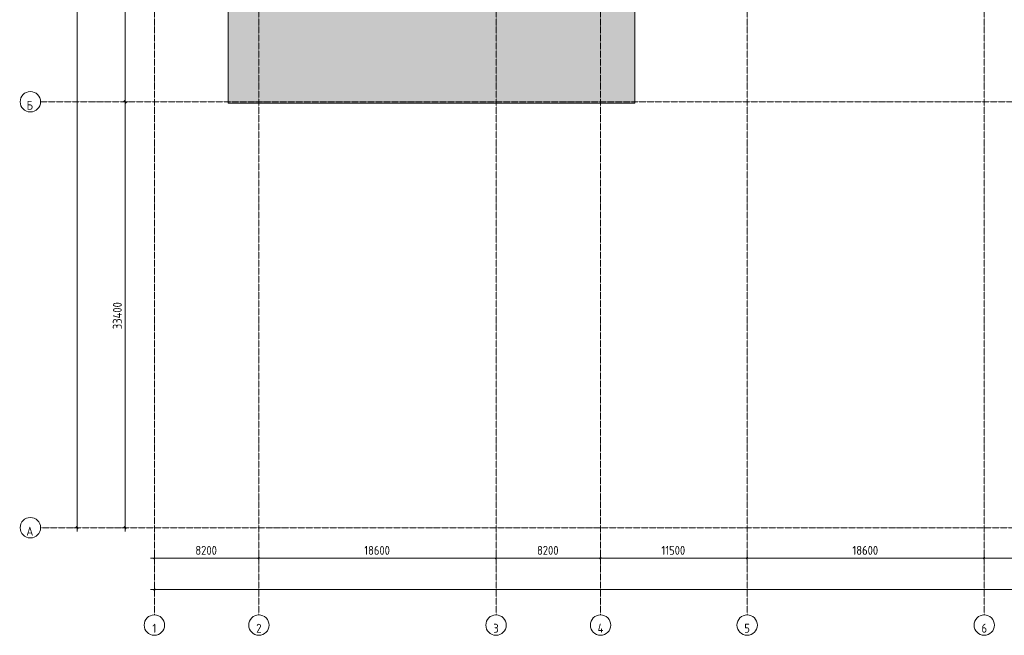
# Model space of a CAD drawing. Header units: millimetres. Extents: x -32229 to 170644, y -13689 to 125138.
# Tile 1 of 208: x -32229 to 45008, y -13689 to 34587. Entities that reach past the tile are written whole.
import ezdxf

# ---------------------------------------------------------------- set-up
doc = ezdxf.new("R2010")
doc.units = ezdxf.units.MM
doc.linetypes.add('ADSK_Линия сетки', pattern=[25, 20, -2.5, 0, -2.5])
for name, color, linetype, lineweight in [('A-ANNO-DIMS', 7, 'Continuous', 9), ('A-ANNO-DIMS-200', 7, 'Continuous', 9), ('A-FLOR', 7, 'Continuous', 18), ('A-FLOR-PATT', 7, 'Continuous', 40), ('S-GRID', 7, 'Continuous', 9), ('S-GRID-IDEN', 7, 'Continuous', 9)]:
    doc.layers.add(name, color=color, linetype=linetype, lineweight=lineweight)
doc.styles.add('GOST Common_3', font='GOST_Common.ttf', dxfattribs={"width": 0.9, "height": 700})
doc.styles.add('GOST Common_4', font='GOST_Common.ttf', dxfattribs={"width": 0.9, "height": 700})
doc.dimstyles.new('ADSK_Основной_3_5_мм', dxfattribs={"dimscale": 304.8, "dimtxt": 704.000497, "dimasz": 0.492126, "dimexe": 0.984252, "dimexo": 0.984252, "dimgap": 0.19685, "dimtad": 1, "dimdec": 0, "dimdsep": 46, "dimtxsty": 'GOST Common_4', "dimblk1": 'OBLIQUE', "dimblk2": 'OBLIQUE', "dimsah": 1, "dimcen": 0.09, "dimdle": 0.984252, "dimazin": 2, "dimtfac": 1, "dimtdec": 4, "dimtix": 1, "dimtmove": 0, "dimatfit": 3, "dimfxl": 1, "dimtvp": 1, "dimtolj": 1, "dimtzin": 0, "dimarcsym": 2})

# ---------------------------------------------------------------- blocks, each defined once
blk = doc.blocks.new('Наметкина 10_РД_АР_П_rvt-1--01 ЭО')
at = {"layer": 'A-FLOR-PATT', "lineweight": 5, "true_color": 0xaaaaaa}
h = blk.add_hatch(dxfattribs=at)
h.set_pattern_fill('FP_1', color=253, style=0, pattern_type=2)
h.set_pattern_definition([(45, (0, 0), (-228.0985, 228.0985), []), (45, (228.1, 0), (-228.0985, 228.0985), [403.225, -80.645, 6.706, -73.939])])
h.paths.add_polyline_path([(-15865, 28050), (16035, 28050), (16035, 35975), (-15865, 35975)])
at = {"layer": 'A-FLOR', "color": 253, "lineweight": 15, "true_color": 0xaaaaaa}
for p, q in [((-15865, 35975), (-15865, 28050)), ((16035, 28050), (16035, 35975)), ((-15865, 28050), (16035, 28050))]:
    blk.add_line(p, q, dxfattribs=at)
blk = doc.blocks.new('Ось сетки - Круг_Ø8 мм-6577--01 ЭО')
at = {"layer": 'S-GRID-IDEN', "color": 253, "true_color": 0xaaaaaa}
for start, end in [(360, 180), (180, 360)]:
    blk.add_arc((0, 0), 4, start, end, dxfattribs=at)
blk = doc.blocks.new('DIMBLOCK1--01 ЭО')
at = {"layer": 'A-ANNO-DIMS-200', "color": 8, "true_color": 0x808080}
for p, q in [((-23752, 28150), (-24246, 28150)), ((-23946, -5550), (-23946, 28150)), ((-23946, 28150), (-23752, 28150)), ((-23752, -5250), (-24246, -5250)), ((-23946, -5250), (-23752, -5250))]:
    blk.add_line(p, q, dxfattribs=at)
at = {"layer": 'A-ANNO-DIMS-200', "color": 8, "lineweight": 40, "true_color": 0x808080}
for p, q in [((-23946, 28150), (-24021, 28225)), ((-23946, 28150), (-23871, 28075)), ((-23946, -5250), (-24021, -5175)), ((-23946, -5250), (-23871, -5325))]:
    blk.add_line(p, q, dxfattribs=at)
at = {"layer": 'A-ANNO-DIMS-200', "color": 0, "insert": (-24921, 10316), "char_height": 700, "width": 2720.54, "attachment_point": 1, "rotation": 90, "line_spacing_factor": 1.022761, "style": 'GOST Common_4'}
blk.add_mtext('33400', dxfattribs=at)
blk = doc.blocks.new('_Oblique')
at = {"color": 0, "linetype": 'ByBlock', "lineweight": -2}
blk.add_line((-0.5, -0.5), (0.5, 0.5), dxfattribs=at)
blk = doc.blocks.new('DIMBLOCK2--01 ЭО')
at = {"layer": 'A-ANNO-DIMS-200', "color": 8, "true_color": 0x808080}
for p, q in [((-23752, 75450), (-24246, 75450)), ((-23946, 28150), (-23946, 75450)), ((-23946, 75450), (-23752, 75450)), ((-23752, 28150), (-24246, 28150)), ((-23946, 28150), (-23752, 28150))]:
    blk.add_line(p, q, dxfattribs=at)
at = {"layer": 'A-ANNO-DIMS-200', "color": 8, "lineweight": 40, "true_color": 0x808080}
for p, q in [((-23946, 75450), (-24021, 75525)), ((-23946, 75450), (-23871, 75375)), ((-23946, 28150), (-24021, 28225)), ((-23946, 28150), (-23871, 28075))]:
    blk.add_line(p, q, dxfattribs=at)
at = {"layer": 'A-ANNO-DIMS-200', "color": 0, "insert": (-24921, 50666), "char_height": 700, "width": 2720.54, "attachment_point": 1, "rotation": 90, "line_spacing_factor": 1.022761, "style": 'GOST Common_4'}
blk.add_mtext('47300', dxfattribs=at)
blk = doc.blocks.new('DIMBLOCK5--01 ЭО')
at = {"layer": 'A-ANNO-DIMS-200', "color": 8, "true_color": 0x808080}
for p, q in [((-27720, -5550), (-27720, 120550)), ((-27526, 120250), (-28020, 120250)), ((-27720, 120250), (-27526, 120250)), ((-27526, -5250), (-28020, -5250)), ((-27720, -5250), (-27526, -5250))]:
    blk.add_line(p, q, dxfattribs=at)
at = {"layer": 'A-ANNO-DIMS-200', "color": 8, "lineweight": 40, "true_color": 0x808080}
for p, q in [((-27720, 120250), (-27795, 120325)), ((-27720, 120250), (-27645, 120175)), ((-27720, -5250), (-27795, -5175)), ((-27720, -5250), (-27645, -5325))]:
    blk.add_line(p, q, dxfattribs=at)
at = {"layer": 'A-ANNO-DIMS-200', "color": 0, "insert": (-28695, 56241), "char_height": 700, "width": 3021.24, "attachment_point": 1, "rotation": 90, "line_spacing_factor": 1.022761, "style": 'GOST Common_4'}
blk.add_mtext('125500', dxfattribs=at)
blk = doc.blocks.new('DIMBLOCK6--01 ЭО')
at = {"layer": 'A-ANNO-DIMS-200', "color": 8, "true_color": 0x808080}
for p, q in [((-21965, -7652), (-13465, -7652)), ((-21665, -7846), (-21665, -7352)), ((-21665, -7652), (-21665, -7846)), ((-13465, -7846), (-13465, -7352)), ((-13465, -7652), (-13465, -7846))]:
    blk.add_line(p, q, dxfattribs=at)
at = {"layer": 'A-ANNO-DIMS-200', "color": 8, "lineweight": 40, "true_color": 0x808080}
for p, q in [((-21665, -7652), (-21740, -7727)), ((-21665, -7652), (-21590, -7577)), ((-13465, -7652), (-13540, -7727)), ((-13465, -7652), (-13390, -7577))]:
    blk.add_line(p, q, dxfattribs=at)
at = {"layer": 'A-ANNO-DIMS-200', "color": 0, "insert": (-18448, -6677), "char_height": 700, "width": 2119.16, "attachment_point": 1, "line_spacing_factor": 1.022761, "style": 'GOST Common_4'}
blk.add_mtext('8200', dxfattribs=at)
blk = doc.blocks.new('DIMBLOCK7--01 ЭО')
at = {"layer": 'A-ANNO-DIMS-200', "color": 8, "lineweight": 40, "true_color": 0x808080}
for p, q in [((-13465, -7652), (-13540, -7727)), ((-13465, -7652), (-13390, -7577)), ((5135, -7652), (5060, -7727)), ((5135, -7652), (5210, -7577))]:
    blk.add_line(p, q, dxfattribs=at)
at = {"layer": 'A-ANNO-DIMS-200', "color": 8, "true_color": 0x808080}
for p, q in [((-13465, -7846), (-13465, -7352)), ((-13465, -7652), (5135, -7652)), ((-13465, -7652), (-13465, -7846)), ((5135, -7846), (5135, -7352)), ((5135, -7652), (5135, -7846))]:
    blk.add_line(p, q, dxfattribs=at)
at = {"layer": 'A-ANNO-DIMS-200', "color": 0, "insert": (-5203, -6677), "char_height": 700, "width": 2491.45, "attachment_point": 1, "line_spacing_factor": 1.022761, "style": 'GOST Common_4'}
blk.add_mtext('18600', dxfattribs=at)
blk = doc.blocks.new('DIMBLOCK8--01 ЭО')
at = {"layer": 'A-ANNO-DIMS-200', "color": 8, "lineweight": 40, "true_color": 0x808080}
for p, q in [((5135, -7652), (5060, -7727)), ((5135, -7652), (5210, -7577)), ((13335, -7652), (13260, -7727)), ((13335, -7652), (13410, -7577))]:
    blk.add_line(p, q, dxfattribs=at)
at = {"layer": 'A-ANNO-DIMS-200', "color": 8, "true_color": 0x808080}
for p, q in [((5135, -7846), (5135, -7352)), ((5135, -7652), (13335, -7652)), ((5135, -7652), (5135, -7846)), ((13335, -7846), (13335, -7352)), ((13335, -7652), (13335, -7846))]:
    blk.add_line(p, q, dxfattribs=at)
at = {"layer": 'A-ANNO-DIMS-200', "color": 0, "insert": (8352, -6677), "char_height": 700, "width": 2119.16, "attachment_point": 1, "line_spacing_factor": 1.022761, "style": 'GOST Common_4'}
blk.add_mtext('8200', dxfattribs=at)
blk = doc.blocks.new('DIMBLOCK9--01 ЭО')
at = {"layer": 'A-ANNO-DIMS-200', "color": 8, "lineweight": 40, "true_color": 0x808080}
for p, q in [((13335, -7652), (13260, -7727)), ((13335, -7652), (13410, -7577)), ((24835, -7652), (24760, -7727)), ((24835, -7652), (24910, -7577))]:
    blk.add_line(p, q, dxfattribs=at)
at = {"layer": 'A-ANNO-DIMS-200', "color": 8, "true_color": 0x808080}
for p, q in [((13335, -7846), (13335, -7352)), ((13335, -7652), (24835, -7652)), ((13335, -7652), (13335, -7846)), ((24835, -7846), (24835, -7352)), ((24835, -7652), (24835, -7846))]:
    blk.add_line(p, q, dxfattribs=at)
at = {"layer": 'A-ANNO-DIMS-200', "color": 0, "insert": (18113, -6677), "char_height": 700, "width": 2333.94, "attachment_point": 1, "line_spacing_factor": 1.022761, "style": 'GOST Common_4'}
blk.add_mtext('11500', dxfattribs=at)
blk = doc.blocks.new('DIMBLOCK10--01 ЭО')
at = {"layer": 'A-ANNO-DIMS-200', "color": 8, "lineweight": 40, "true_color": 0x808080}
for p, q in [((24835, -7652), (24760, -7727)), ((24835, -7652), (24910, -7577)), ((43435, -7652), (43360, -7727)), ((43435, -7652), (43510, -7577))]:
    blk.add_line(p, q, dxfattribs=at)
at = {"layer": 'A-ANNO-DIMS-200', "color": 8, "true_color": 0x808080}
for p, q in [((24835, -7846), (24835, -7352)), ((24835, -7652), (43435, -7652)), ((24835, -7652), (24835, -7846)), ((43435, -7846), (43435, -7352)), ((43435, -7652), (43435, -7846))]:
    blk.add_line(p, q, dxfattribs=at)
at = {"layer": 'A-ANNO-DIMS-200', "color": 0, "insert": (33097, -6677), "char_height": 700, "width": 2491.45, "attachment_point": 1, "line_spacing_factor": 1.022761, "style": 'GOST Common_4'}
blk.add_mtext('18600', dxfattribs=at)
blk = doc.blocks.new('DIMBLOCK11--01 ЭО')
at = {"layer": 'A-ANNO-DIMS-200', "color": 8, "lineweight": 40, "true_color": 0x808080}
for p, q in [((43435, -7652), (43360, -7727)), ((43435, -7652), (43510, -7577)), ((86605, -7652), (86530, -7727)), ((86605, -7652), (86680, -7577))]:
    blk.add_line(p, q, dxfattribs=at)
at = {"layer": 'A-ANNO-DIMS-200', "color": 8, "true_color": 0x808080}
for p, q in [((43435, -7846), (43435, -7352)), ((43435, -7652), (86605, -7652)), ((43435, -7652), (43435, -7846)), ((86605, -7846), (86605, -7352)), ((86605, -7652), (86605, -7846))]:
    blk.add_line(p, q, dxfattribs=at)
at = {"layer": 'A-ANNO-DIMS-200', "color": 0, "insert": (63952, -6677), "char_height": 700, "width": 2563.04, "attachment_point": 1, "line_spacing_factor": 1.022761, "style": 'GOST Common_4'}
blk.add_mtext('43170', dxfattribs=at)
blk = doc.blocks.new('DIMBLOCK14--01 ЭО')
at = {"layer": 'A-ANNO-DIMS-200', "color": 8, "true_color": 0x808080}
for p, q in [((-21665, -10282), (-21665, -9788)), ((126705, -10282), (126705, -9788)), ((-21965, -10088), (127005, -10088)), ((-21665, -10088), (-21665, -10282)), ((126705, -10088), (126705, -10282))]:
    blk.add_line(p, q, dxfattribs=at)
at = {"layer": 'A-ANNO-DIMS-200', "color": 8, "lineweight": 40, "true_color": 0x808080}
for p, q in [((-21665, -10088), (-21590, -10013)), ((126705, -10088), (126780, -10013)), ((-21665, -10088), (-21740, -10163)), ((126705, -10088), (126630, -10163))]:
    blk.add_line(p, q, dxfattribs=at)
at = {"layer": 'A-ANNO-DIMS-200', "color": 0, "insert": (51232, -9114), "char_height": 700, "width": 3092.83, "attachment_point": 1, "line_spacing_factor": 1.022761, "style": 'GOST Common_4'}
blk.add_mtext('148370', dxfattribs=at)

msp = doc.modelspace()

# ---------------------------------------------------------------- linework, layer by layer
at = {"layer": 'S-GRID', "color": 253, "linetype": 'ADSK_Линия сетки', "true_color": 0xaaaaaa}
for p, q in [((-21664.7, -12088.9), (-21664.7, 125138.4)), ((-13464.7, -12088.9), (-13464.7, 125138.4)), ((5135.3, -12088.9), (5135.3, 125138.4)), ((13335.3, -12088.9), (13335.3, 125138.4)), ((24835.3, -12088.9), (24835.3, 125138.4)), ((43435.3, -12088.9), (43435.3, 125138.4)), ((131381.2, 28150), (-30593.4, 28150)), ((129781.2, -5250), (-30593.4, -5250))]:
    msp.add_line(p, q, dxfattribs=at)

# ---------------------------------------------------------------- block references
at = {"lineweight": 5}
msp.add_blockref('Наметкина 10_РД_АР_П_rvt-1--01 ЭО', (0, 0), dxfattribs=at)
at = {"layer": 'S-GRID-IDEN', "color": 253, "true_color": 0xaaaaaa, "xscale": 199.9999999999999, "yscale": 199.9999999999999, "zscale": 199.9999999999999, "rotation": 89.99999999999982}
for p in [(-31393.4, 28150), (-31393.4, -5250)]:
    msp.add_blockref('Ось сетки - Круг_Ø8 мм-6577--01 ЭО', p, dxfattribs=at)
at = {"layer": 'S-GRID-IDEN', "color": 253, "true_color": 0xaaaaaa, "xscale": 199.9999999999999, "yscale": 199.9999999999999, "zscale": 199.9999999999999}
for p in [(-21664.7, -12888.9), (-13464.7, -12888.9), (5135.3, -12888.9), (13335.3, -12888.9), (24835.3, -12888.9), (43435.3, -12888.9)]:
    msp.add_blockref('Ось сетки - Круг_Ø8 мм-6577--01 ЭО', p, dxfattribs=at)

# ---------------------------------------------------------------- texts
at = {"layer": 'S-GRID-IDEN', "color": 253, "true_color": 0xaaaaaa, "char_height": 700, "attachment_point": 5, "line_spacing_factor": 1.022766, "style": 'GOST Common_3'}
for s, insert, width in [('\\pt179.998,360.003,540.001,719.999,899.997,1080.002,1260,1439.998,1620.003,1800.001,1979.999,2159.997,2340.002,2520,2699.998,2880.003,3060.001,3239.999,3419.997,3600.002,3780,3959.998,4140.003,4320.001,4499.999,4679.997,4860.002,5040,5219.998,5400.003,5580.001,5759.999;Б', (-31434.1, 27873.6), 523.8), ('\\pt179.998,360.003,540.001,719.999,899.997,1080.002,1260,1439.998,1620.003,1800.001,1979.999,2159.997,2340.002,2520,2699.998,2880.003,3060.001,3239.999,3419.997,3600.002,3780,3959.998,4140.003,4320.001,4499.999,4679.997,4860.002,5040,5219.998,5400.003,5580.001,5759.999;А', (-31434.1, -5526.4), 583.2), ('\\pt179.998,360.003,540.001,719.999,899.997,1080.002,1260,1439.998,1620.003,1800.001,1979.999,2159.997,2340.002,2520,2699.998,2880.003,3060.001,3239.999,3419.997,3600.002,3780,3959.998,4140.003,4320.001,4499.999,4679.997,4860.002,5040,5219.998,5400.003,5580.001,5759.999;1', (-21666.4, -13134.7), 322.2), ('\\pt179.998,360.003,540.001,719.999,899.997,1080.002,1260,1439.998,1620.003,1800.001,1979.999,2159.997,2340.002,2520,2699.998,2880.003,3060.001,3239.999,3419.997,3600.002,3780,3959.998,4140.003,4320.001,4499.999,4679.997,4860.002,5040,5219.998,5400.003,5580.001,5759.999;2', (-13466.4, -13134.7), 464.4), ('\\pt179.998,360.003,540.001,719.999,899.997,1080.002,1260,1439.998,1620.003,1800.001,1979.999,2159.997,2340.002,2520,2699.998,2880.003,3060.001,3239.999,3419.997,3600.002,3780,3959.998,4140.003,4320.001,4499.999,4679.997,4860.002,5040,5219.998,5400.003,5580.001,5759.999;3', (5133.6, -13134.7), 451.8), ('\\pt179.998,360.003,540.001,719.999,899.997,1080.002,1260,1439.998,1620.003,1800.001,1979.999,2159.997,2340.002,2520,2699.998,2880.003,3060.001,3239.999,3419.997,3600.002,3780,3959.998,4140.003,4320.001,4499.999,4679.997,4860.002,5040,5219.998,5400.003,5580.001,5759.999;4', (13334.5, -13134.7), 523.8), ('\\pt179.998,360.003,540.001,719.999,899.997,1080.002,1260,1439.998,1620.003,1800.001,1979.999,2159.997,2340.002,2520,2699.998,2880.003,3060.001,3239.999,3419.997,3600.002,3780,3959.998,4140.003,4320.001,4499.999,4679.997,4860.002,5040,5219.998,5400.003,5580.001,5759.999;5', (24833.6, -13134.7), 464.4), ('\\pt179.998,360.003,540.001,719.999,899.997,1080.002,1260,1439.998,1620.003,1800.001,1979.999,2159.997,2340.002,2520,2699.998,2880.003,3060.001,3239.999,3419.997,3600.002,3780,3959.998,4140.003,4320.001,4499.999,4679.997,4860.002,5040,5219.998,5400.003,5580.001,5759.999;6', (43433.6, -13134.7), 464.4)]:
    msp.add_mtext(s, dxfattribs=dict(at, insert=insert, width=width))

# ---------------------------------------------------------------- dimensions: what is measured, and where the dimension line sits
at = {"layer": 'A-ANNO-DIMS', "color": 8, "true_color": 0x808080}
for base, p1, p2, override, picture, middle in [((-27720.3, 120250), (-27826.3, -5250), (-27826.3, 120250), {"dimpost": '<>', "dimfxl": 125500}, 'DIMBLOCK5--01 ЭО', (-28130.3, 57500)), ((-23946.4, 75450), (-24052.5, 28150), (-24052.5, 75450), {"dimpost": '<>', "dimfxl": 47300}, 'DIMBLOCK2--01 ЭО', (-24356.4, 51800)), ((-23946.4, 28150), (-24052.5, -5250), (-24052.5, 28150), {"dimpost": '<>', "dimfxl": 33400}, 'DIMBLOCK1--01 ЭО', (-24356.4, 11450))]:
    dim = msp.add_linear_dim(base=base, p1=p1, p2=p2, angle=90, dimstyle='ADSK_Основной_3_5_мм', override=override, dxfattribs=at)
    dim.commit()
    dim.dimension.update_dxf_attribs({"geometry": picture, "text_midpoint": middle})
for base, p1, p2, override, picture, middle in [((-13464.7, -7651.8), (-21664.7, -7545.8), (-13464.7, -7545.8), {"dimpost": '<>', "dimfxl": 8200}, 'DIMBLOCK6--01 ЭО', (-17564.7, -7241.8)), ((5135.3, -7651.8), (-13464.7, -7545.8), (5135.3, -7545.8), {"dimpost": '<>', "dimfxl": 18600}, 'DIMBLOCK7--01 ЭО', (-4164.7, -7241.8)), ((13335.3, -7651.8), (5135.3, -7545.8), (13335.3, -7545.8), {"dimpost": '<>', "dimfxl": 8200}, 'DIMBLOCK8--01 ЭО', (9235.3, -7241.8)), ((24835.3, -7651.8), (13335.3, -7545.8), (24835.3, -7545.8), {"dimpost": '<>', "dimfxl": 11500}, 'DIMBLOCK9--01 ЭО', (19085.3, -7241.8)), ((43435.3, -7651.8), (24835.3, -7545.8), (43435.3, -7545.8), {"dimpost": '<>', "dimfxl": 18600}, 'DIMBLOCK10--01 ЭО', (34135.3, -7241.8)), ((86605.3, -7651.8), (43435.3, -7545.8), (86605.3, -7545.8), {"dimpost": '<>', "dimfxl": 43170}, 'DIMBLOCK11--01 ЭО', (65020.3, -7241.8)), ((126705.3, -10088.5), (-21664.7, -9982.4), (126705.3, -9982.4), {"dimpost": '<>', "dimfxl": 148370}, 'DIMBLOCK14--01 ЭО', (52520.3, -9678.5))]:
    dim = msp.add_linear_dim(base=base, p1=p1, p2=p2, dimstyle='ADSK_Основной_3_5_мм', override=override, dxfattribs=at)
    dim.commit()
    dim.dimension.update_dxf_attribs({"geometry": picture, "text_midpoint": middle})

doc.saveas('drawing.dxf')
